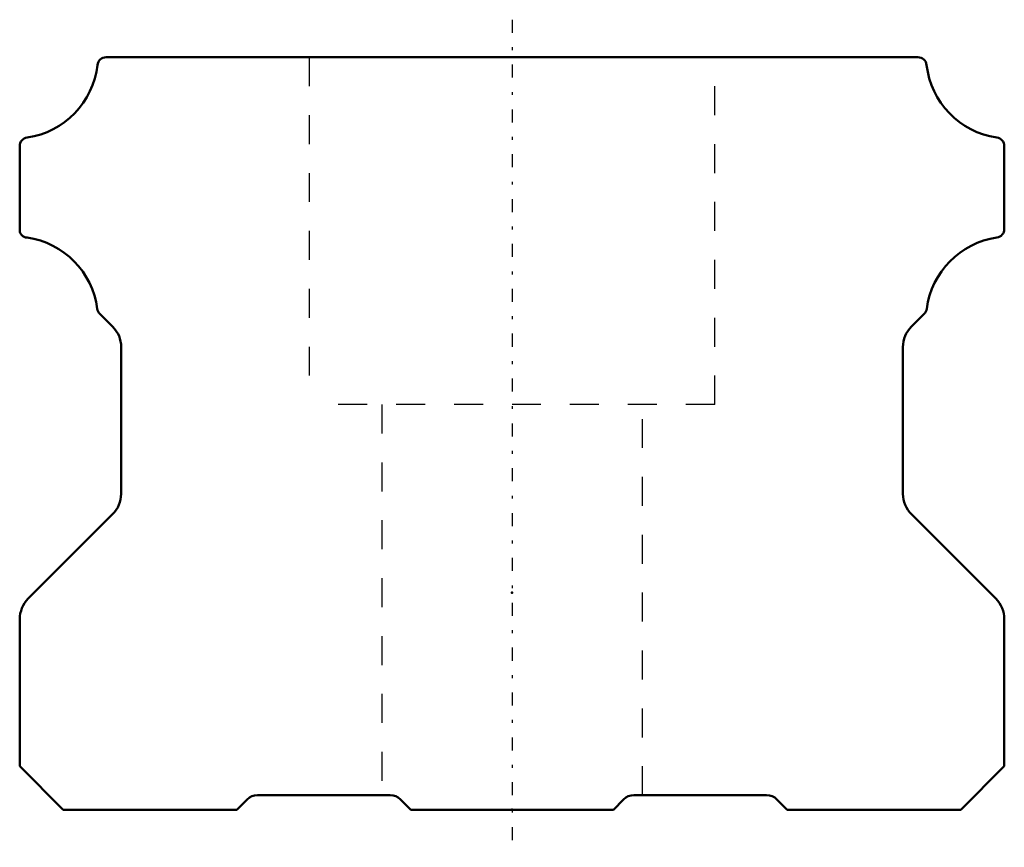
# Model space of a CAD drawing. Header units: millimetres. Extents: x -17 to 17, y -1.3 to 27.3.
import ezdxf

# ---------------------------------------------------------------- set-up
doc = ezdxf.new("R2010")
doc.units = ezdxf.units.MM
doc.linetypes.add('Center', pattern=[1.5, 0.45, -0.5, 0.05, -0.5])
doc.linetypes.add('Dashed', pattern=[2, 1, -1])
for name, color, linetype, lineweight in [('2d ConnectionPoints', 7, 'Continuous', 50), ('AM_0', 7, 'Continuous', 50), ('AM_7', 7, 'Center', 25), ('AM_9', 6, 'Dashed', 25)]:
    doc.layers.add(name, color=color, linetype=linetype, lineweight=lineweight)

msp = doc.modelspace()

# ---------------------------------------------------------------- linework, layer by layer
at = {"layer": '2d ConnectionPoints'}
for p in [(0, 7.5), (0, 0), (0, 0)]:
    msp.add_point(p, dxfattribs=at)
at = {"layer": 'AM_0'}
for p, q in [((14.018, 26), (-14.018, 26)), ((-17, 22.931), (-17, 20.069)), ((17, 20.069), (17, 22.931)), ((-14.236, 17.136), (-13.793, 16.693)), ((13.793, 16.693), (14.236, 17.136)), ((-13.5, 15.986), (-13.5, 10.914)), ((13.5, 10.914), (13.5, 15.986)), ((-13.793, 10.207), (-16.707, 7.293)), ((16.707, 7.293), (13.793, 10.207)), ((-17, 6.586), (-17, 1.5)), ((17, 1.5), (17, 6.586)), ((-17, 1.5), (-15.5, 0)), ((15.5, 0), (17, 1.5)), ((-9.5, 0), (-9.146, 0.354)), ((-8.793, 0.5), (-4.207, 0.5)), ((-3.854, 0.354), (-3.5, 0)), ((3.5, 0), (3.854, 0.354)), ((4.207, 0.5), (8.793, 0.5)), ((9.146, 0.354), (9.5, 0)), ((-15.5, 0), (-9.5, 0)), ((-3.5, 0), (3.5, 0)), ((9.5, 0), (15.5, 0))]:
    msp.add_line(p, q, dxfattribs=at)
for centre, radius, start, end in [((-14.02, 25.702), 0.298, 89.6096, 173.8875), ((14.02, 25.702), 0.298, 6.1125, 90.3904), ((-17.157, 26.057), 2.859, 278.3244, 353.5056), ((17.157, 26.057), 2.859, 186.4944, 261.6756), ((-16.698, 22.93), 0.302, 98.6391, 179.6913), ((16.698, 22.93), 0.302, 0.3087, 81.3609), ((-16.739, 20.035), 0.264, 172.7375, 268.9413), ((16.706, 20.064), 0.294, 277.4029, 0.9331), ((-17.157, 16.944), 2.858, 7.3662, 81.6915), ((17.157, 16.944), 2.858, 98.308, 172.6338), ((-14.024, 17.348), 0.3, 187.3662, 224.9988), ((14.024, 17.348), 0.3, 315.0012, 352.6338), ((-14.453, 16.005), 0.953, 358.8316, 46.1715), ((14.453, 16.005), 0.953, 133.8285, 181.1684), ((-14.511, 10.919), 1.011, 315.2482, 359.7518), ((14.511, 10.919), 1.011, 180.2482, 224.7518), ((-16, 6.586), 1, 135, 180), ((16, 6.586), 1, 0, 45), ((-8.793, 0), 0.5, 90, 135.0012), ((-4.203, 0.009), 0.491, 44.564, 90.4342), ((4.203, 0.009), 0.491, 89.5658, 135.436), ((8.793, 0), 0.5, 44.9988, 90)]:
    msp.add_arc(centre, radius, start, end, dxfattribs=at)
at = {"layer": 'AM_7'}
msp.add_line((0, 27.3), (0, -1.3), dxfattribs=at)
at = {"layer": 'AM_9'}
for p, q in [((-7, 26), (-7, 14)), ((7, 14), (7, 26)), ((7, 14), (-7, 14)), ((-4.5, 14), (-4.5, 0.5)), ((4.5, 0.5), (4.5, 14))]:
    msp.add_line(p, q, dxfattribs=at)

doc.saveas('drawing.dxf')
